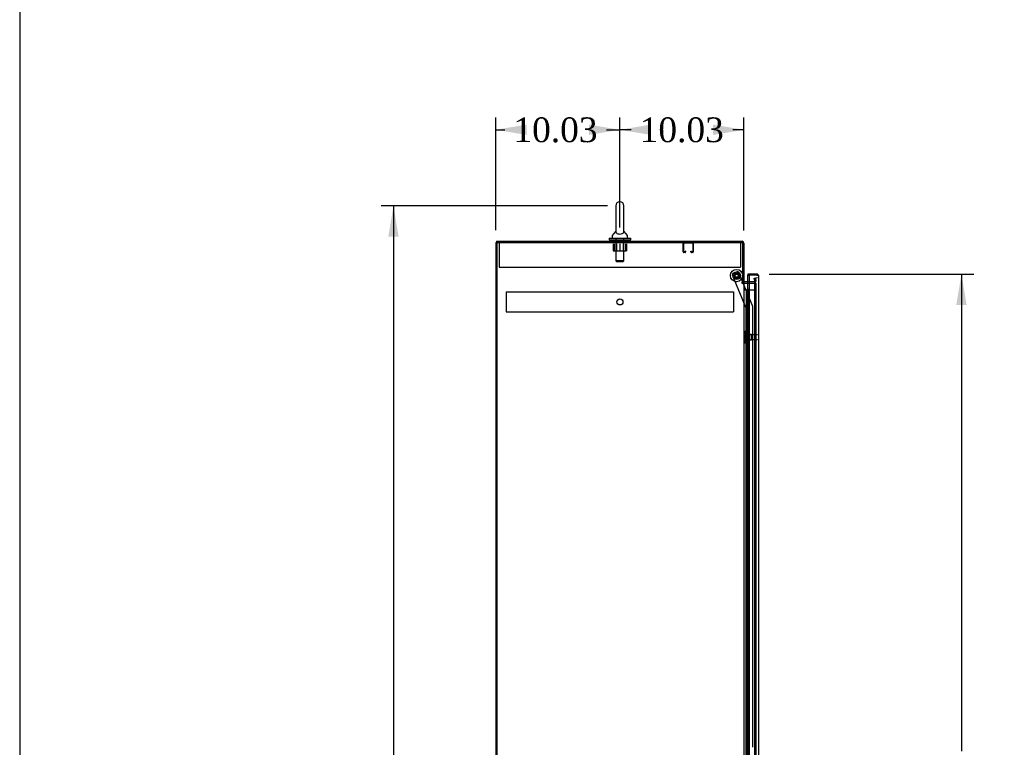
# Model space of a CAD drawing. Header units: inches. Extents: x 2 to 538, y -2 to 358.
# Tile 3 of 10: x 2 to 82, y 184 to 243. Entities that reach past the tile are written whole.
import ezdxf
from ezdxf.enums import TextEntityAlignment as Align
from ezdxf.lldxf.tags import DXFTag

# ---------------------------------------------------------------- set-up
doc = ezdxf.new("R2010")
doc.units = ezdxf.units.IN
doc.header["$MEASUREMENT"] = 0
for name, color, linetype in [('COM50677-3', 7, 'Continuous'), ('COM53964-3', 7, 'Continuous'), ('COM70215', 7, 'Continuous'), ('COM70220', 7, 'Continuous'), ('COM70760', 7, 'Continuous'), ('COM70763-5', 7, 'Continuous'), ('COM70764-4', 7, 'Continuous'), ('COM70839-6', 7, 'Continuous'), ('COM71202-5', 7, 'Continuous'), ('COM71203-3', 7, 'Continuous'), ('Default', 7, 'Continuous'), ('NTS18024', 7, 'Continuous'), ('NTS18147', 7, 'Continuous'), ('ROL87452', 7, 'Continuous'), ('RVT17786', 7, 'Continuous'), ('SCS86415', 7, 'Continuous'), ('STD26122', 7, 'Continuous'), ('WAF25376', 7, 'Continuous'), ('WAF25377', 7, 'Continuous'), ('WAM254785', 7, 'Continuous'), ('WAM30038', 7, 'Continuous')]:
    doc.layers.add(name, color=color, linetype=linetype)
doc.styles.add('SEACAD_Times_New_Roman', font='times.ttf')
tags = doc.linetypes.add('HIDDEN2', pattern=[0.1875, 0.125, -0.0625]).pattern_tags.tags
tags[6:7] = [DXFTag(74, 4), DXFTag(75, 0), DXFTag(340, '0'), DXFTag(46, 0.0), DXFTag(50, 0.0), DXFTag(44, 0.0), DXFTag(45, 0.0)]
tags[4:5] = [DXFTag(74, 4), DXFTag(75, 0), DXFTag(340, '0'), DXFTag(46, 0.0), DXFTag(50, 0.0), DXFTag(44, 0.0), DXFTag(45, 0.0)]
doc.dimstyles.new('HAMMOND_(STH_-_540x360)', dxfattribs={"dimtxt": 2, "dimasz": 2.5, "dimexe": 1, "dimexo": 1, "dimgap": 0.5, "dimtad": 0, "dimtih": 1, "dimtoh": 1, "dimzin": 0, "dimdsep": 46, "dimtxsty": 'SEACAD_Times_New_Roman', "dimblk1": '_SE_FILLED', "dimblk2": '_SE_FILLED', "dimsah": 1, "dimcen": 1, "dimadec": 0, "dimazin": 0, "dimtfac": 0.8, "dimtofl": 0, "dimtmove": 0, "dimatfit": 3, "dimfxl": 1, "dimtolj": 1, "dimtzin": 0, "dimarcsym": 0})

# ---------------------------------------------------------------- blocks, each defined once
blk = doc.blocks.new('SE4')
at = {"layer": 'COM50677-3', "color": 7, "linetype": 'HIDDEN2'}
for p, q in [((40.786, 224.69), (40.786, 224.505)), ((40.786, 224.505), (40.786, 222.69)), ((60.286, 224.69), (60.286, 224.505)), ((60.286, 224.505), (60.286, 222.69)), ((40.786, 222.69), (60.286, 222.69))]:
    blk.add_line(p, q, dxfattribs=at)
at = {"layer": 'COM53964-3', "color": 7, "linetype": 'HIDDEN2'}
for p, q in [((41.351, 220.699), (41.351, 220.561)), ((41.351, 220.699), (59.726, 220.699)), ((41.351, 220.561), (41.351, 219.212)), ((59.726, 220.699), (59.726, 220.561)), ((59.726, 220.561), (59.726, 219.212)), ((41.351, 219.212), (41.351, 219.074)), ((41.351, 219.074), (59.726, 219.074)), ((59.726, 219.212), (59.726, 219.074))]:
    blk.add_line(p, q, dxfattribs=at)
blk.add_circle((50.538, 219.886), 0.25, dxfattribs=at)
at = {"layer": 'COM70215', "color": 7, "linetype": 'HIDDEN2'}
for p, q in [((55.66, 223.92), (55.66, 224.647)), ((55.7, 223.92), (55.7, 224.647)), ((55.703, 224.65), (56.43, 224.65)), ((56.433, 224.647), (56.433, 223.92)), ((56.473, 224.647), (56.473, 223.92)), ((55.805, 223.917), (55.703, 223.917)), ((55.805, 223.877), (55.703, 223.877)), ((55.808, 223.971), (55.808, 223.92)), ((55.848, 223.971), (55.808, 223.971)), ((55.848, 223.971), (55.848, 223.92)), ((56.285, 223.92), (56.285, 223.971)), ((56.285, 223.971), (56.325, 223.971)), ((56.325, 223.92), (56.325, 223.971)), ((56.43, 223.917), (56.328, 223.917)), ((56.43, 223.877), (56.328, 223.877))]:
    blk.add_line(p, q, dxfattribs=at)
for centre, radius, start, end in [((55.703, 224.647), 0.043, 90, 180), ((55.703, 224.647), 0.003, 90, 180), ((56.43, 224.647), 0.043, 0, 90), ((56.43, 224.647), 0.003, 0, 90), ((55.703, 223.92), 0.043, 180, 270), ((55.703, 223.92), 0.003, 180, 270), ((55.805, 223.92), 0.003, 270, 0), ((55.805, 223.92), 0.043, 270, 0), ((56.328, 223.92), 0.043, 180, 270), ((56.328, 223.92), 0.003, 180, 270), ((56.43, 223.92), 0.003, 270, 0), ((56.43, 223.92), 0.043, 270, 0)]:
    blk.add_arc(centre, radius, start, end, dxfattribs=at)
at = {"layer": 'COM70220', "color": 7, "linetype": 'HIDDEN2'}
for p, q in [((61.41, 221.58), (61.41, 221.33)), ((61.41, 221.33), (61.41, 142.398))]:
    blk.add_line(p, q, dxfattribs=at)
blk.add_arc((61.66, 221.58), 0.25, 90, 180, dxfattribs=at)
at = {"layer": 'COM70760', "color": 7, "linetype": 'Continuous'}
for p, q in [((60.568, 220.864), (60.78, 220.864)), ((60.78, 220.864), (60.983, 220.864)), ((60.78, 219.864), (60.78, 220.864)), ((60.804, 220.873), (60.804, 220.899)), ((60.804, 220.899), (60.854, 220.899)), ((60.854, 220.873), (60.804, 220.873)), ((60.816, 220.873), (60.816, 220.864)), ((60.854, 220.899), (60.879, 220.899)), ((60.854, 220.873), (60.879, 220.873)), ((60.879, 220.899), (60.929, 220.899)), ((60.929, 220.873), (60.879, 220.873)), ((60.916, 220.864), (60.916, 220.873)), ((60.929, 220.899), (60.929, 220.873)), ((60.983, 220.864), (60.985, 220.864)), ((60.983, 219.864), (60.983, 220.864)), ((60.983, 219.864), (60.78, 219.864)), ((60.78, 218.864), (60.78, 219.864)), ((60.983, 219.864), (60.78, 219.864)), ((60.983, 218.864), (60.983, 219.864)), ((60.983, 218.864), (60.78, 218.864)), ((60.983, 218.864), (60.78, 218.864)), ((60.78, 217.864), (60.78, 218.864)), ((60.983, 217.864), (60.983, 218.864)), ((60.983, 217.864), (60.78, 217.864)), ((60.78, 216.864), (60.78, 217.864)), ((60.983, 217.864), (60.78, 217.864)), ((60.983, 216.864), (60.983, 217.864)), ((60.983, 216.864), (60.78, 216.864)), ((60.983, 216.864), (60.78, 216.864)), ((60.78, 215.864), (60.78, 216.864)), ((60.983, 215.864), (60.983, 216.864)), ((60.983, 215.864), (60.78, 215.864)), ((60.78, 214.864), (60.78, 215.864)), ((60.983, 215.864), (60.78, 215.864)), ((60.983, 214.864), (60.983, 215.864)), ((60.983, 214.864), (60.78, 214.864)), ((60.983, 214.864), (60.78, 214.864)), ((60.78, 213.864), (60.78, 214.864)), ((60.983, 213.864), (60.983, 214.864)), ((60.983, 213.864), (60.78, 213.864)), ((60.78, 212.864), (60.78, 213.864)), ((60.983, 213.864), (60.78, 213.864)), ((60.983, 212.864), (60.983, 213.864)), ((60.983, 212.864), (60.78, 212.864)), ((60.983, 212.864), (60.78, 212.864)), ((60.78, 211.864), (60.78, 212.864)), ((60.983, 211.864), (60.983, 212.864)), ((60.983, 211.864), (60.78, 211.864)), ((60.78, 210.864), (60.78, 211.864)), ((60.983, 211.864), (60.78, 211.864)), ((60.983, 210.864), (60.983, 211.864)), ((60.983, 210.864), (60.78, 210.864)), ((60.983, 210.864), (60.78, 210.864)), ((60.78, 209.864), (60.78, 210.864)), ((60.983, 209.864), (60.983, 210.864)), ((60.983, 209.864), (60.78, 209.864)), ((60.78, 208.864), (60.78, 209.864)), ((60.983, 209.864), (60.78, 209.864)), ((60.983, 208.864), (60.983, 209.864)), ((60.983, 208.864), (60.78, 208.864)), ((60.983, 208.864), (60.78, 208.864)), ((60.78, 207.864), (60.78, 208.864)), ((60.983, 207.864), (60.983, 208.864)), ((60.983, 207.864), (60.78, 207.864)), ((60.78, 206.864), (60.78, 207.864)), ((60.983, 207.864), (60.78, 207.864)), ((60.983, 206.864), (60.983, 207.864)), ((60.983, 206.864), (60.78, 206.864)), ((60.983, 206.864), (60.78, 206.864)), ((60.78, 205.864), (60.78, 206.864)), ((60.983, 205.864), (60.983, 206.864)), ((60.983, 205.864), (60.78, 205.864)), ((60.78, 204.864), (60.78, 205.864)), ((60.983, 205.864), (60.78, 205.864)), ((60.983, 204.864), (60.983, 205.864)), ((60.983, 204.864), (60.78, 204.864)), ((60.983, 204.864), (60.78, 204.864)), ((60.78, 203.864), (60.78, 204.864)), ((60.983, 203.864), (60.983, 204.864)), ((60.983, 203.864), (60.78, 203.864)), ((60.78, 202.864), (60.78, 203.864)), ((60.983, 203.864), (60.78, 203.864)), ((60.983, 202.864), (60.983, 203.864)), ((60.983, 202.864), (60.78, 202.864)), ((60.983, 202.864), (60.78, 202.864)), ((60.78, 201.864), (60.78, 202.864)), ((60.983, 201.864), (60.983, 202.864)), ((60.983, 201.864), (60.78, 201.864)), ((60.78, 200.864), (60.78, 201.864)), ((60.983, 201.864), (60.78, 201.864)), ((60.983, 200.864), (60.983, 201.864)), ((60.983, 200.864), (60.78, 200.864)), ((60.983, 200.864), (60.78, 200.864)), ((60.78, 199.864), (60.78, 200.864)), ((60.983, 199.864), (60.983, 200.864)), ((60.983, 199.864), (60.78, 199.864)), ((60.78, 198.864), (60.78, 199.864)), ((60.983, 199.864), (60.78, 199.864)), ((60.983, 198.864), (60.983, 199.864)), ((60.983, 198.864), (60.78, 198.864)), ((60.983, 198.864), (60.78, 198.864)), ((60.78, 197.864), (60.78, 198.864)), ((60.983, 197.864), (60.983, 198.864)), ((60.983, 197.864), (60.78, 197.864)), ((60.78, 196.864), (60.78, 197.864)), ((60.983, 197.864), (60.78, 197.864)), ((60.983, 196.864), (60.983, 197.864)), ((60.983, 196.864), (60.78, 196.864)), ((60.983, 196.864), (60.78, 196.864)), ((60.78, 195.864), (60.78, 196.864)), ((60.983, 195.864), (60.983, 196.864)), ((60.983, 195.864), (60.78, 195.864)), ((60.78, 194.864), (60.78, 195.864)), ((60.983, 195.864), (60.78, 195.864)), ((60.983, 194.864), (60.983, 195.864)), ((60.983, 194.864), (60.78, 194.864)), ((60.983, 194.864), (60.78, 194.864)), ((60.78, 193.864), (60.78, 194.864)), ((60.983, 193.864), (60.983, 194.864)), ((60.983, 193.864), (60.78, 193.864)), ((60.78, 192.864), (60.78, 193.864)), ((60.983, 193.864), (60.78, 193.864)), ((60.983, 192.864), (60.983, 193.864)), ((60.983, 192.864), (60.78, 192.864)), ((60.983, 192.864), (60.78, 192.864)), ((60.78, 191.864), (60.78, 192.864)), ((60.983, 191.864), (60.983, 192.864)), ((60.983, 191.864), (60.78, 191.864)), ((60.78, 190.864), (60.78, 191.864)), ((60.983, 191.864), (60.78, 191.864)), ((60.983, 190.864), (60.983, 191.864)), ((60.983, 190.864), (60.78, 190.864)), ((60.983, 190.864), (60.78, 190.864)), ((60.78, 189.864), (60.78, 190.864)), ((60.983, 189.864), (60.983, 190.864)), ((60.983, 189.864), (60.78, 189.864)), ((60.78, 188.864), (60.78, 189.864)), ((60.983, 189.864), (60.78, 189.864)), ((60.983, 188.864), (60.983, 189.864)), ((60.983, 188.864), (60.78, 188.864)), ((60.983, 188.864), (60.78, 188.864)), ((60.78, 187.864), (60.78, 188.864)), ((60.983, 187.864), (60.983, 188.864)), ((60.983, 187.864), (60.78, 187.864)), ((60.78, 186.864), (60.78, 187.864)), ((60.983, 187.864), (60.78, 187.864)), ((60.983, 186.864), (60.983, 187.864)), ((60.983, 186.864), (60.78, 186.864)), ((60.983, 186.864), (60.78, 186.864)), ((60.78, 185.864), (60.78, 186.864)), ((60.983, 185.864), (60.983, 186.864)), ((60.983, 185.864), (60.78, 185.864)), ((60.78, 184.864), (60.78, 185.864)), ((60.983, 185.864), (60.78, 185.864)), ((60.983, 184.864), (60.983, 185.864)), ((60.983, 184.864), (60.78, 184.864)), ((60.983, 184.864), (60.78, 184.864)), ((60.78, 183.864), (60.78, 184.864)), ((60.983, 183.864), (60.983, 184.864))]:
    blk.add_line(p, q, dxfattribs=at)
at = {"layer": 'COM70760', "color": 7, "linetype": 'HIDDEN2'}
for p, q in [((60.816, 220.864), (60.816, 142.864)), ((60.916, 142.864), (60.916, 220.864)), ((60.985, 220.864), (61.461, 220.864)), ((61.461, 142.864), (61.461, 220.864)), ((60.78, 219.864), (60.749, 219.864)), ((60.749, 219.864), (60.749, 218.864)), ((60.78, 218.864), (60.749, 218.864)), ((60.78, 217.864), (60.749, 217.864)), ((60.749, 217.864), (60.749, 216.864)), ((60.78, 216.864), (60.749, 216.864)), ((60.78, 215.864), (60.749, 215.864)), ((60.749, 215.864), (60.749, 214.864)), ((60.78, 214.864), (60.749, 214.864)), ((60.78, 213.864), (60.749, 213.864)), ((60.749, 213.864), (60.749, 212.864)), ((60.78, 212.864), (60.749, 212.864)), ((60.78, 211.864), (60.749, 211.864)), ((60.749, 211.864), (60.749, 210.864)), ((60.78, 210.864), (60.749, 210.864)), ((60.78, 209.864), (60.749, 209.864)), ((60.749, 209.864), (60.749, 208.864)), ((60.78, 208.864), (60.749, 208.864)), ((60.78, 207.864), (60.749, 207.864)), ((60.749, 207.864), (60.749, 206.864)), ((60.78, 206.864), (60.749, 206.864)), ((60.78, 205.864), (60.749, 205.864)), ((60.749, 205.864), (60.749, 204.864)), ((60.78, 204.864), (60.749, 204.864)), ((60.78, 203.864), (60.749, 203.864)), ((60.749, 203.864), (60.749, 202.864)), ((60.78, 202.864), (60.749, 202.864)), ((60.78, 201.864), (60.749, 201.864)), ((60.749, 201.864), (60.749, 200.864)), ((60.78, 200.864), (60.749, 200.864)), ((60.78, 199.864), (60.749, 199.864)), ((60.749, 199.864), (60.749, 198.864)), ((60.78, 198.864), (60.749, 198.864)), ((60.78, 197.864), (60.749, 197.864)), ((60.749, 197.864), (60.749, 196.864)), ((60.78, 196.864), (60.749, 196.864)), ((60.78, 195.864), (60.749, 195.864)), ((60.749, 195.864), (60.749, 194.864)), ((60.78, 194.864), (60.749, 194.864)), ((60.78, 193.864), (60.749, 193.864)), ((60.749, 193.864), (60.749, 192.864)), ((60.78, 192.864), (60.749, 192.864)), ((60.78, 191.864), (60.749, 191.864)), ((60.749, 191.864), (60.749, 190.864)), ((60.78, 190.864), (60.749, 190.864)), ((60.78, 189.864), (60.749, 189.864)), ((60.749, 189.864), (60.749, 188.864)), ((60.78, 188.864), (60.749, 188.864)), ((60.78, 187.864), (60.749, 187.864)), ((60.749, 187.864), (60.749, 186.864)), ((60.78, 186.864), (60.749, 186.864)), ((60.78, 185.864), (60.749, 185.864)), ((60.749, 185.864), (60.749, 184.864)), ((60.78, 184.864), (60.749, 184.864))]:
    blk.add_line(p, q, dxfattribs=at)
at = {"layer": 'COM70763-5', "color": 7, "linetype": 'Continuous'}
for q in [(40.508, 134.82), (40.568, 224.69)]:
    blk.add_line((40.508, 224.69), q, dxfattribs=at)
at = {"layer": 'COM70763-5', "color": 7, "linetype": 'HIDDEN2'}
blk.add_line((40.603, 224.69), (40.603, 134.82), dxfattribs=at)
at = {"layer": 'COM70764-4', "color": 7, "linetype": 'Continuous'}
for p, q in [((40.568, 224.785), (60.425, 224.785)), ((40.568, 224.785), (40.568, 224.69)), ((60.568, 224.642), (60.568, 221.44)), ((60.473, 221.44), (60.568, 221.44)), ((60.985, 221.505), (60.616, 221.505))]:
    blk.add_line(p, q, dxfattribs=at)
at = {"layer": 'COM70764-4', "color": 7, "linetype": 'HIDDEN2'}
for p, q in [((61.393, 221.505), (60.985, 221.505)), ((61.4, 221.789), (61.493, 221.806)), ((61.44, 221.561), (61.4, 221.789)), ((61.44, 221.543), (61.44, 221.561)), ((61.493, 221.806), (61.533, 221.577)), ((61.533, 221.577), (61.535, 221.56))]:
    blk.add_line(p, q, dxfattribs=at)
at = {"layer": 'COM70764-4', "color": 7, "linetype": 'Continuous'}
for centre, radius, start, end in [((60.425, 224.642), 0.143, 0, 90), ((60.616, 221.553), 0.143, 232.20512, 270), ((60.616, 221.553), 0.048, 180, 270)]:
    blk.add_arc(centre, radius, start, end, dxfattribs=at)
at = {"layer": 'COM70764-4', "color": 7, "linetype": 'HIDDEN2'}
for centre, radius, start, end in [((60.425, 224.642), 0.048, 0, 90), ((61.393, 221.553), 0.143, 270, 2.78684), ((61.393, 221.553), 0.048, 270, 348.03332)]:
    blk.add_arc(centre, radius, start, end, dxfattribs=at)
at = {"layer": 'COM70839-6', "color": 7, "linetype": 'HIDDEN2'}
for p, q in [((60.754, 219.391), (59.654, 222.047)), ((59.722, 222.21), (59.981, 222.318)), ((60.48, 221.44), (60.145, 222.25)), ((61.275, 219.519), (60.493, 221.41)), ((60.74, 182.514), (60.754, 219.391)), ((61.272, 183.889), (61.285, 219.471))]:
    blk.add_line(p, q, dxfattribs=at)
at = {"layer": 'COM70839-6', "color": 7, "linetype": 'Continuous'}
blk.add_line((60.493, 221.41), (60.48, 221.44), dxfattribs=at)
at = {"layer": 'COM70839-6', "color": 7, "linetype": 'HIDDEN2'}
blk.add_circle((59.973, 222.01), 0.129, dxfattribs=at)
for centre, start, end in [((59.77, 222.095), 112.49083, 202.49083), ((60.029, 222.202), 22.49083, 112.49083), ((61.16, 219.471), 359.97883, 22.49083)]:
    blk.add_arc(centre, 0.125, start, end, dxfattribs=at)
at = {"layer": 'COM71202-5', "color": 7, "linetype": 'Continuous'}
for p, q in [((61.612, 222.13), (60.88, 222.13)), ((60.88, 222.13), (60.88, 222.035)), ((61.675, 222.035), (61.726, 222.074)), ((60.88, 221.505), (60.88, 222.035)), ((60.88, 222.035), (60.985, 222.035)), ((61.612, 222.035), (60.88, 222.035)), ((60.985, 222.035), (60.985, 141.693)), ((61.612, 222.035), (60.985, 222.035)), ((61.612, 222.035), (61.612, 222.035)), ((61.675, 222.035), (61.612, 222.035)), ((61.612, 222.035), (61.726, 222.035)), ((61.755, 221.987), (61.755, 141.741)), ((61.755, 221.987), (61.755, 221.987)), ((61.755, 221.987), (61.755, 221.987))]:
    blk.add_line(p, q, dxfattribs=at)
at = {"layer": 'COM71202-5', "color": 7, "linetype": 'HIDDEN2'}
blk.add_line((60.88, 142.005), (60.88, 221.505), dxfattribs=at)
at = {"layer": 'COM71202-5', "color": 7, "linetype": 'Continuous'}
for start, end in [(37.50359, 90), (0.15607, 37.50359), (0, 0.07617)]:
    blk.add_arc((61.612, 221.987), 0.143, start, end, dxfattribs=at)
blk.add_open_spline([(61.726, 222.035), (61.735, 222.027), (61.743, 222.019), (61.75, 222.007), (61.752, 222.003), (61.755, 221.995), (61.755, 221.991), (61.755, 221.987)], degree=3, knots=[0, 0, 0, 0, 0.5, 0.5, 0.75, 0.75, 1, 1, 1, 1], dxfattribs=at)
at = {"layer": 'COM71203-3', "color": 7, "linetype": 'Continuous'}
for p, q in [((40.568, 134.82), (40.568, 224.69)), ((40.568, 224.69), (60.473, 224.69)), ((60.473, 221.44), (60.473, 224.69)), ((60.395, 221.44), (60.473, 221.44)), ((60.425, 221.41), (60.395, 221.41)), ((60.425, 221.41), (60.568, 221.41)), ((60.568, 221.41), (60.568, 142.1)), ((60.616, 221.41), (60.568, 221.41)), ((60.616, 221.41), (60.985, 221.41))]:
    blk.add_line(p, q, dxfattribs=at)
at = {"layer": 'COM71203-3', "color": 7, "linetype": 'HIDDEN2'}
for p, q in [((60.985, 221.41), (61.535, 221.41)), ((61.535, 221.41), (61.535, 142.1))]:
    blk.add_line(p, q, dxfattribs=at)
at = {"layer": 'COM71203-3', "color": 7, "linetype": 'Continuous'}
blk.add_arc((60.395, 221.425), 0.015, 90, 270, dxfattribs=at)
at = {"layer": 'NTS18024', "color": 7, "linetype": 'HIDDEN2'}
for p, q in [((49.999, 224.565), (49.999, 224.02)), ((50.071, 224.565), (50.071, 224.02)), ((50.273, 224.565), (50.273, 224.02)), ((50.536, 224.565), (50.536, 224.02)), ((50.799, 224.565), (50.799, 224.02)), ((51.001, 224.565), (51.001, 224.02)), ((51.071, 224.565), (51.071, 224.02)), ((49.999, 224.02), (50.071, 224.02)), ((50.071, 224.02), (50.536, 224.02)), ((50.536, 224.02), (51.001, 224.02)), ((51.001, 224.02), (51.071, 224.02))]:
    blk.add_line(p, q, dxfattribs=at)
at = {"layer": 'NTS18147', "color": 7, "linetype": 'HIDDEN2'}
for p, q in [((60.628, 217.436), (60.628, 217.381)), ((60.69, 217.53), (60.69, 217.535)), ((60.753, 217.535), (60.69, 217.535)), ((60.69, 217.53), (60.753, 217.53)), ((60.69, 217.341), (60.69, 217.223)), ((60.753, 217.341), (60.69, 217.341)), ((60.753, 217.53), (60.753, 217.535)), ((60.753, 217.341), (60.753, 217.53)), ((60.753, 217.223), (60.753, 217.341)), ((60.628, 216.688), (60.628, 216.634)), ((60.69, 217.223), (60.753, 217.223)), ((60.69, 216.846), (60.69, 216.728)), ((60.753, 216.846), (60.69, 216.846)), ((60.69, 216.728), (60.753, 216.728)), ((60.69, 216.539), (60.69, 216.535)), ((60.753, 216.539), (60.69, 216.539)), ((60.69, 216.535), (60.753, 216.535)), ((61.19, 217.255), (60.753, 217.255)), ((60.753, 216.846), (60.753, 217.223)), ((60.753, 216.728), (60.753, 216.846)), ((60.753, 216.815), (61.19, 216.815)), ((60.753, 216.539), (60.753, 216.728)), ((60.753, 216.539), (60.753, 216.535)), ((61.19, 216.815), (61.19, 217.255))]:
    blk.add_line(p, q, dxfattribs=at)
blk.add_arc((60.946, 217.035), 0.318, 143.63381, 216.36619, dxfattribs=at)
for centre, start_param, end_param in [((60.946, 217.436), 2.506883, 3.776302), ((60.946, 217.381), 3.141593, 3.776302), ((60.946, 216.634), 2.506883, 3.776302), ((60.946, 216.688), 2.506883, 3.141593)]:
    blk.add_ellipse(centre, major_axis=(0.318, 0), ratio=0.5, start_param=start_param, end_param=end_param, dxfattribs=at)
at = {"layer": 'ROL87452', "color": 7, "linetype": 'HIDDEN2'}
blk.add_circle((59.973, 222.01), 0.5, dxfattribs=at)
at = {"layer": 'RVT17786', "color": 7, "linetype": 'HIDDEN2'}
for radius in [0.217, 0.125]:
    blk.add_circle((59.973, 222.01), radius, dxfattribs=at)
at = {"layer": 'SCS86415', "color": 7, "linetype": 'Continuous'}
for p, q in [((50.205, 227.649), (50.205, 225.58)), ((50.868, 225.579), (50.868, 227.649)), ((50.196, 225.569), (49.925, 225.242)), ((50.205, 225.579), (50.205, 225.579)), ((50.868, 225.578), (50.868, 225.579)), ((51.148, 225.242), (50.877, 225.569)), ((49.911, 225.204), (49.911, 225.085)), ((51.161, 225.085), (51.161, 225.204))]:
    blk.add_line(p, q, dxfattribs=at)
at = {"layer": 'SCS86415', "color": 7, "linetype": 'HIDDEN2'}
for p, q in [((50.224, 225.025), (50.224, 223.209)), ((50.848, 223.209), (50.848, 225.025)), ((50.848, 223.209), (50.224, 223.209)), ((50.224, 223.209), (50.284, 223.149)), ((50.284, 223.149), (50.788, 223.149)), ((50.788, 223.149), (50.848, 223.209))]:
    blk.add_line(p, q, dxfattribs=at)
at = {"layer": 'SCS86415', "color": 7, "linetype": 'Continuous'}
for centre, radius, start, end in [((50.536, 227.649), 0.331, 0, 180), ((49.971, 225.204), 0.06, 140.32138, 180), ((51.101, 225.204), 0.06, 0, 39.67862), ((49.971, 225.085), 0.06, 180, 270), ((51.101, 225.085), 0.06, 270, 0)]:
    blk.add_arc(centre, radius, start, end, dxfattribs=at)
for points, knots in [([(50.205, 225.585), (50.205, 225.582), (50.205, 225.578), (50.206, 225.565), (50.207, 225.553), (50.216, 225.515), (50.229, 225.487), (50.279, 225.435), (50.317, 225.41), (50.418, 225.375), (50.483, 225.365), (50.612, 225.367), (50.674, 225.38), (50.722, 225.399)], [0.7025759, 0.7025759, 0.7025759, 0.7025759, 0.71875, 0.71875, 0.75, 0.75, 0.8125, 0.8125, 0.875, 0.875, 0.9375, 0.9375, 1, 1, 1, 1]), ([(50.722, 225.399), (50.77, 225.418), (50.804, 225.443), (50.849, 225.496), (50.86, 225.524), (50.867, 225.56), (50.867, 225.571), (50.868, 225.582), (50.868, 225.584), (50.868, 225.586)], [0, 0, 0, 0, 0.0625, 0.0625, 0.125, 0.125, 0.15625, 0.15625, 0.1689319, 0.1689319, 0.1689319, 0.1689319])]:
    blk.add_open_spline(points, degree=3, knots=knots, dxfattribs=at)
at = {"layer": 'STD26122', "color": 7, "linetype": 'HIDDEN2'}
for p, q in [((60.695, 217.22), (60.66, 217.185)), ((60.66, 216.885), (60.66, 217.185)), ((60.66, 216.885), (60.695, 216.85)), ((60.695, 217.22), (60.695, 216.85)), ((61.66, 217.22), (60.695, 217.22)), ((60.695, 216.85), (61.66, 216.85))]:
    blk.add_line(p, q, dxfattribs=at)
at = {"layer": 'WAF25376', "color": 7, "linetype": 'HIDDEN2'}
for radius in [0.315, 0.14]:
    blk.add_circle((59.973, 222.01), radius, dxfattribs=at)
at = {"layer": 'WAF25377', "color": 7, "linetype": 'Continuous'}
for p, q in [((49.661, 225.025), (51.411, 225.025)), ((49.661, 225.025), (49.661, 224.91)), ((49.661, 224.91), (51.411, 224.91)), ((51.411, 224.91), (51.411, 225.025))]:
    blk.add_line(p, q, dxfattribs=at)
at = {"layer": 'WAM254785', "color": 7, "linetype": 'Continuous'}
for p, q in [((49.786, 224.91), (49.786, 224.785)), ((51.286, 224.785), (51.286, 224.91))]:
    blk.add_line(p, q, dxfattribs=at)
at = {"layer": 'WAM30038', "color": 7, "linetype": 'HIDDEN2'}
for p, q in [((60.878, 217.41), (60.878, 216.66)), ((60.902, 217.41), (60.878, 217.41)), ((60.902, 217.41), (60.902, 216.66)), ((60.878, 216.66), (60.902, 216.66)), ((60.966, 217.208), (60.921, 217.237)), ((60.921, 217.212), (60.966, 217.184)), ((60.966, 217.052), (60.921, 217.052)), ((60.921, 217.017), (60.966, 217.017)), ((60.966, 216.886), (60.921, 216.857)), ((60.95, 216.874), (60.921, 216.856)), ((60.921, 216.833), (60.966, 216.861)), ((60.95, 217.196), (60.966, 217.208)), ((60.966, 216.861), (60.95, 216.874)), ((60.966, 217.263), (60.966, 217.208)), ((60.966, 217.184), (60.966, 217.052)), ((60.966, 217.017), (60.966, 216.886)), ((60.966, 216.861), (60.966, 216.806))]:
    blk.add_line(p, q, dxfattribs=at)
for centre, radius, start, end in [((61.489, 217.94), 0.854, 226.55474, 228.29011), ((60.92, 217.034), 0.0182, 87.1609, 177.99424), ((60.92, 217.035), 0.0181, 181.77183, 273.07302), ((61.487, 216.132), 0.85, 131.70584, 133.44931)]:
    blk.add_arc(centre, radius, start, end, dxfattribs=at)
for points, knots in [([(60.921, 217.303), (60.923, 217.301), (60.925, 217.299), (60.927, 217.297), (60.94, 217.286), (60.953, 217.274), (60.966, 217.263)], [0, 0, 0, 0, 0.141448, 0.141448, 0.141448, 1, 1, 1, 1]), ([(60.902, 217.237), (60.902, 217.235), (60.903, 217.232), (60.905, 217.227), (60.907, 217.225), (60.912, 217.218), (60.917, 217.215), (60.921, 217.212)], [0, 0, 0, 0, 0.25, 0.25, 0.5, 0.5, 1, 1, 1, 1]), ([(60.921, 216.857), (60.919, 216.856), (60.917, 216.854), (60.913, 216.851), (60.911, 216.849), (60.907, 216.844), (60.905, 216.842), (60.903, 216.837), (60.902, 216.835), (60.902, 216.833)], [0, 0, 0, 0, 0.25, 0.25, 0.5, 0.5, 0.75, 0.75, 1, 1, 1, 1]), ([(60.921, 217.237), (60.919, 217.238), (60.917, 217.239), (60.913, 217.241), (60.911, 217.242), (60.908, 217.242), (60.908, 217.242), (60.907, 217.242)], [0, 0, 0, 0, 0.25, 0.25, 0.5, 0.5, 0.5626015, 0.5626015, 0.5626015, 0.5626015]), ([(60.907, 216.827), (60.908, 216.827), (60.908, 216.827), (60.912, 216.828), (60.917, 216.83), (60.921, 216.833)], [0.4389304, 0.4389304, 0.4389304, 0.4389304, 0.5, 0.5, 1, 1, 1, 1]), ([(60.966, 216.806), (60.953, 216.795), (60.94, 216.783), (60.927, 216.772), (60.925, 216.77), (60.923, 216.768), (60.921, 216.766)], [0, 0, 0, 0, 0.858552, 0.858552, 0.858552, 1, 1, 1, 1])]:
    blk.add_open_spline(points, degree=3, knots=knots, dxfattribs=at)
blk = doc.blocks.new('DMBLK5014')
at = {"layer": 'Default', "linetype": 'Continuous'}
for points in [[(43.008, 234.212), (40.508, 233.795), (43.008, 233.378)], [(48.036, 234.212), (48.036, 233.378), (50.536, 233.795)]]:
    blk.add_hatch(color=7, dxfattribs=at).paths.add_polyline_path(points)
at = {"layer": 'Default', "color": 7, "linetype": 'Continuous'}
for p, q in [((40.508, 225.69), (40.508, 234.795)), ((50.536, 225.91), (50.536, 234.795)), ((40.508, 233.795), (41.235, 233.795)), ((49.459, 233.795), (50.536, 233.795))]:
    blk.add_line(p, q, dxfattribs=at)
at = {"layer": 'Default', "color": 7, "linetype": 'Continuous', "style": 'SEACAD_Times_New_Roman'}
blk.add_text('10.03', height=2, dxfattribs=at).set_placement((41.935, 234.795), align=Align.TOP_LEFT)
blk = doc.blocks.new('_SE_FILLED')
at = {"color": 0}
blk.add_line((0, 0), (-1, 0), dxfattribs=at)
blk.add_solid([(0, 0), (-1, -0.1665), (-1, 0.1665), (0, 0)], dxfattribs=at)
blk = doc.blocks.new('DMBLK5021')
at = {"layer": 'Default', "linetype": 'Continuous'}
for points in [[(78.563, 219.63), (78.147, 222.13), (77.73, 219.63)], [(78.563, 144.098), (77.73, 144.098), (78.147, 141.598)]]:
    blk.add_hatch(color=7, dxfattribs=at).paths.add_polyline_path(points)
at = {"layer": 'Default', "color": 7, "linetype": 'Continuous'}
for p, q in [((62.612, 222.13), (79.147, 222.13)), ((78.147, 222.13), (78.147, 183.564)), ((78.147, 177.864), (78.147, 141.598)), ((62.246, 141.598), (79.147, 141.598))]:
    blk.add_line(p, q, dxfattribs=at)
at = {"layer": 'Default', "color": 7, "linetype": 'Continuous', "style": 'SEACAD_Times_New_Roman'}
for s, p in [('80.53', (74.734, 182.864)), ('DOOR', (73.952, 179.864))]:
    blk.add_text(s, height=2, dxfattribs=at).set_placement(p, align=Align.TOP_LEFT)
blk = doc.blocks.new('DMBLK5025')
at = {"layer": 'Default', "linetype": 'Continuous'}
for points in [[(31.823, 225.149), (32.657, 225.149), (32.24, 227.649)], [(31.823, 137.225), (32.24, 134.725), (32.657, 137.225)]]:
    blk.add_hatch(color=7, dxfattribs=at).paths.add_polyline_path(points)
at = {"layer": 'Default', "color": 7, "linetype": 'Continuous'}
for p, q in [((49.536, 227.649), (31.24, 227.649)), ((32.24, 227.649), (32.24, 182.887)), ((32.24, 180.187), (32.24, 134.725)), ((39.568, 134.725), (31.24, 134.725))]:
    blk.add_line(p, q, dxfattribs=at)
at = {"layer": 'Default', "color": 7, "linetype": 'Continuous', "style": 'SEACAD_Times_New_Roman'}
blk.add_text('92.92', height=2, dxfattribs=at).set_placement((28.828, 182.187), align=Align.TOP_LEFT)
blk = doc.blocks.new('DMBLK5036')
at = {"layer": 'Default', "linetype": 'Continuous'}
for points in [[(53.036, 234.212), (50.536, 233.795), (53.036, 233.378)], [(58.068, 234.212), (58.068, 233.378), (60.568, 233.795)]]:
    blk.add_hatch(color=7, dxfattribs=at).paths.add_polyline_path(points)
at = {"layer": 'Default', "color": 7, "linetype": 'Continuous'}
for p, q in [((50.536, 226.025), (50.536, 234.795)), ((60.568, 225.642), (60.568, 234.795)), ((51.44, 233.795), (50.536, 233.795)), ((60.568, 233.795), (59.665, 233.795))]:
    blk.add_line(p, q, dxfattribs=at)
at = {"layer": 'Default', "color": 7, "linetype": 'Continuous', "style": 'SEACAD_Times_New_Roman'}
blk.add_text('10.03', height=2, dxfattribs=at).set_placement((52.14, 234.795), align=Align.TOP_LEFT)
blk = doc.blocks.new('BORDER')
at = {"layer": 'Default', "color": 7, "linetype": 'Continuous'}
blk.add_line((-41.86, 27.86), (-41.86, 0), dxfattribs=at)

msp = doc.modelspace()

# ---------------------------------------------------------------- block references
at = {"layer": 'Default', "color": 7, "xscale": 12.8, "yscale": 12.8, "zscale": 12.8}
msp.add_blockref('BORDER', (537.834, 1.476), dxfattribs=at)
at = {"layer": 'Default'}
msp.add_blockref('SE4', (0, 0), dxfattribs=at)

# ---------------------------------------------------------------- dimensions: what is measured, and where the dimension line sits
at = {"layer": 'Default', "color": 7, "linetype": 'Continuous'}
for p1, p2, picture, middle in [((40.508, 224.69), (50.536, 224.91), 'DMBLK5014', (45.347, 233.795)), ((60.568, 224.642), (50.536, 225.025), 'DMBLK5036', (55.552, 233.795))]:
    dim = msp.add_linear_dim(base=(50.536, 233.795), p1=p1, p2=p2, text='\\A1;<>', dimstyle='HAMMOND_(STH_-_540x360)', dxfattribs=at)
    dim.commit()
    dim.dimension.update_dxf_attribs({"geometry": picture, "text_midpoint": middle, "dimtype": 160})
for base, p1, p2, angle, text, picture, middle, dimtype in [((32.24, 134.725), (50.536, 227.649), (40.568, 134.725), 90, '\\A1;<>', 'DMBLK5025', (32.24, 181.187), 160), ((78.147, 222.13), (61.612, 222.13), (61.246, 141.598), 269.73961, '\\A1;<>\\PDOOR', 'DMBLK5021', (78.147, 181.864), 161)]:
    dim = msp.add_linear_dim(base=base, p1=p1, p2=p2, angle=angle, text=text, dimstyle='HAMMOND_(STH_-_540x360)', dxfattribs=at)
    dim.commit()
    dim.dimension.update_dxf_attribs({"geometry": picture, "text_midpoint": middle, "dimtype": dimtype})

doc.saveas('drawing.dxf')
